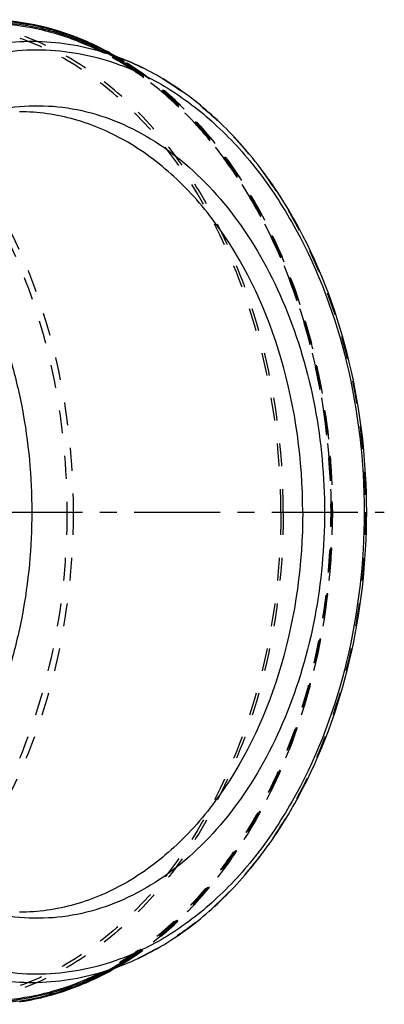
# Model space of a CAD drawing. Header units: millimetres. Extents: x 269 to 731, y 359 to 646.
# Tile 6 of 6: x 628 to 731, y 359 to 639. Entities that reach past the tile are written whole.
import ezdxf

# ---------------------------------------------------------------- set-up
doc = ezdxf.new("R2010")
doc.units = ezdxf.units.MM
doc.header["$LTSCALE"] = 65.185185
doc.linetypes.add('CENTER', pattern=[0.6, 0.375, -0.075, 0.075, -0.075])
doc.linetypes.add('HIDDEN', pattern=[0.2, 0.1, -0.1])
for name, color, linetype in [('ACHSE_S', 7, 'CONTINUOUS'), ('KOERPER', 7, 'CONTINUOUS'), ('KONST.EL_MIT_GEO', 7, 'CONTINUOUS')]:
    doc.layers.add(name, color=color, linetype=linetype)

msp = doc.modelspace()

# ---------------------------------------------------------------- linework, layer by layer
at = {"layer": 'ACHSE_S', "color": 2, "linetype": 'CENTER'}
msp.add_line((268.92, 499.1), (731.09, 499.1), dxfattribs=at)
at = {"layer": 'KOERPER', "color": 7, "linetype": 'Continuous'}
for p, q in [((644.14, 632.92), (656.46, 628.07)), ((644.14, 365.28), (656.46, 370.13))]:
    msp.add_line(p, q, dxfattribs=at)
at = {"layer": 'KOERPER', "color": 8, "linetype": 'HIDDEN'}
for points in [[(702.41, 499.1), (702.41, 517.13), (698.78, 544.03), (686.54, 576.76), (674.32, 598.09), (659.34, 615.72), (642.1, 628.96), (623.22, 637.21), (609.92, 639.1), (603.42, 639.1)], [(701.71, 499.1), (701.71, 517.01), (698.1, 543.71), (685.95, 576.2), (673.81, 597.38), (658.94, 614.89), (641.82, 628.03), (623.08, 636.23), (609.87, 638.1), (603.42, 638.1)], [(702.41, 499.1), (702.41, 481.07), (698.78, 454.17), (686.54, 421.44), (674.32, 400.11), (659.34, 382.48), (642.1, 369.24), (623.22, 360.99), (609.92, 359.1), (603.42, 359.1)], [(701.71, 499.1), (701.71, 481.19), (698.1, 454.49), (685.95, 422), (673.81, 400.82), (658.94, 383.31), (641.82, 370.17), (623.08, 361.97), (609.87, 360.1), (603.42, 360.1)]]:
    msp.add_open_spline(points, degree=3, knots=[0, 0, 0, 0, 0.286789, 0.42395, 0.553971, 0.675795, 0.789521, 0.896637, 1, 1, 1, 1], dxfattribs=at)
at = {"layer": 'KONST.EL_MIT_GEO', "color": 7, "linetype": 'Continuous'}
for p, q in [((644.14, 632.92), (644.08, 632.95)), ((644.47, 633.75), (644.41, 633.78)), ((627.52, 359.84), (627.72, 359.87))]:
    msp.add_line(p, q, dxfattribs=at)
for centre, radius, start, end in [((615.51, 561.72), 77.64, 68.1422, 69.4202), ((614.96, 559.7), 79.19, 63.3278, 68.2746), ((614.22, 558.21), 81.16, 61.2421, 68.1759), ((614.72, 439.04), 79.79, 291.7419, 296.6796), ((614.69, 438.99), 80.06, 291.775, 298.7656), ((617.54, 429.72), 70.32, 269.9813, 278.2824)]:
    msp.add_arc(centre, radius, start, end, dxfattribs=at)
at = {"layer": 'KONST.EL_MIT_GEO', "color": 8, "linetype": 'HIDDEN'}
for centre, radius, start, end in [((613.08, 555.89), 83.44, 58.9939, 63.3503), ((612.29, 554.64), 85.21, 58.9712, 61.2583), ((611.75, 554.09), 86.15, 58.8561, 60.2708), ((611.35, 552.92), 86.87, 58.0598, 59.0236), ((611.34, 553.05), 87.06, 58.1286, 58.9762), ((611.1, 553.01), 87.41, 58.1593, 58.8578), ((612.64, 443.12), 84.36, 296.6974, 300.9857), ((612.26, 443.62), 85.28, 298.7014, 301.0271), ((611.72, 444.18), 86.23, 299.7213, 301.1412), ((611.45, 445.13), 86.69, 300.9763, 301.6304), ((611.41, 445.04), 86.93, 301.0219, 301.6633), ((611.16, 445.11), 87.31, 301.1393, 301.6619)]:
    msp.add_arc(centre, radius, start, end, dxfattribs=at)
for points, knots in [([(622.68, 638.9), (628.98, 638.42), (641.77, 635.66), (659.68, 626.59), (675.96, 612.97), (690.05, 595.35), (701.51, 574.37), (712.95, 542.53), (716.34, 516.53), (716.34, 499.1)], [0, 0, 0, 0, 0.103352, 0.211068, 0.325544, 0.447903, 0.578045, 0.714855, 1, 1, 1, 1]), ([(486.48, 612.16), (493.41, 619.08), (505.16, 627.96), (522.79, 635.02), (536.18, 637.67), (549.72, 637.68), (563.12, 635.06), (576.11, 629.88), (592.91, 619.48), (611.57, 600.35), (628.16, 570.81), (638.57, 536.27), (640.92, 511.62), (640.92, 499.1)], [0, 0, 0, 0, 0.117436, 0.172811, 0.226763, 0.280217, 0.334161, 0.38952, 0.447053, 0.570161, 0.705137, 0.849861, 1, 1, 1, 1]), ([(544.42, 638.1), (550.88, 638.1), (564.09, 636.23), (582.83, 628.03), (599.94, 614.89), (614.82, 597.38), (626.96, 576.2), (639.11, 543.71), (642.71, 517.01), (642.71, 499.1)], [0, 0, 0, 0, 0.103363, 0.210479, 0.324205, 0.446029, 0.57605, 0.713211, 1, 1, 1, 1]), ([(644.14, 365.28), (649.36, 367.33), (659.64, 372.74), (673.54, 383.99), (685.94, 398.24), (700.36, 421.2), (712.7, 455.1), (717.65, 499.1), (712.7, 543.1), (700.36, 577), (685.94, 599.96), (673.54, 614.21), (659.64, 625.46), (649.36, 630.87), (644.14, 632.92)], [0, 0, 0, 0, 0.052484, 0.107823, 0.166453, 0.228419, 0.360696, 0.5, 0.639303, 0.771581, 0.833547, 0.892177, 0.947516, 1, 1, 1, 1]), ([(716.04, 499.1), (716.04, 513.98), (712.76, 543.1), (700.43, 576.98), (685.99, 599.94), (673.58, 614.19), (659.66, 625.45), (649.37, 630.87), (644.14, 632.92)], [0, 0, 0, 0, 0.278413, 0.542894, 0.666821, 0.784113, 0.894881, 1, 1, 1, 1]), ([(656.46, 628.07), (661.5, 626.09), (671.43, 620.87), (684.85, 610.01), (696.81, 596.28), (710.71, 574.15), (722.6, 541.5), (725.76, 513.44), (725.76, 499.1)], [0, 0, 0, 0, 0.105159, 0.21596, 0.333272, 0.457198, 0.721615, 1, 1, 1, 1]), ([(656.99, 370.79), (666.16, 376.45), (678.73, 387.84), (691.99, 406.29), (703.75, 428.17), (713.74, 459.24), (717.78, 498.93), (713.81, 538.63), (703.88, 569.73), (692.16, 591.64), (678.93, 610.14), (666.38, 621.58), (657.22, 627.27)], [0, 0, 0, 0, 0.110059, 0.169548, 0.231821, 0.363081, 0.499857, 0.636659, 0.767987, 0.830306, 0.889845, 1, 1, 1, 1]), ([(657.31, 626.64), (666.42, 620.97), (678.89, 609.56), (692.03, 591.14), (703.67, 569.3), (713.54, 538.33), (717.46, 498.8), (713.42, 459.29), (703.46, 428.37), (691.75, 406.61), (678.54, 388.26), (666.04, 376.93), (656.92, 371.31)], [0, 0, 0, 0, 0.110128, 0.169677, 0.232015, 0.363398, 0.500251, 0.637061, 0.768323, 0.830581, 0.890042, 1, 1, 1, 1]), ([(657.05, 371.05), (666.19, 376.69), (678.72, 388.05), (691.95, 406.46), (703.68, 428.28), (713.66, 459.28), (717.69, 498.9), (713.74, 538.53), (703.83, 569.56), (692.14, 591.44), (678.95, 609.9), (666.44, 621.31), (657.31, 626.99)], [0, 0, 0, 0, 0.109981, 0.169456, 0.231727, 0.363011, 0.499832, 0.636683, 0.768047, 0.830372, 0.889905, 1, 1, 1, 1]), ([(640.92, 499.1), (640.92, 486.58), (638.57, 461.93), (628.16, 427.39), (611.57, 397.85), (592.91, 378.72), (576.11, 368.32), (563.12, 363.14), (549.72, 360.52), (536.18, 360.53), (522.79, 363.18), (505.16, 370.24), (493.41, 379.12), (486.48, 386.04)], [0, 0, 0, 0, 0.150139, 0.294863, 0.429839, 0.552947, 0.61048, 0.665839, 0.719783, 0.773237, 0.827189, 0.882564, 1, 1, 1, 1]), ([(642.71, 499.1), (642.71, 481.19), (639.11, 454.49), (626.96, 422), (614.82, 400.82), (599.94, 383.31), (582.83, 370.17), (564.09, 361.97), (550.88, 360.1), (544.42, 360.1)], [0, 0, 0, 0, 0.286789, 0.42395, 0.553971, 0.675795, 0.789521, 0.896637, 1, 1, 1, 1]), ([(716.34, 499.1), (716.34, 481.07), (712.71, 454.17), (700.47, 421.44), (688.25, 400.11), (673.27, 382.48), (656.03, 369.24), (637.15, 360.99), (623.85, 359.1), (617.35, 359.1)], [0, 0, 0, 0, 0.286789, 0.42395, 0.553971, 0.675795, 0.789521, 0.896637, 1, 1, 1, 1]), ([(644.14, 365.28), (649.37, 367.34), (659.67, 372.76), (673.59, 384.02), (686, 398.27), (700.43, 421.23), (712.77, 455.11), (716.04, 484.22), (716.04, 499.1)], [0, 0, 0, 0, 0.105159, 0.215961, 0.333272, 0.457198, 0.721615, 1, 1, 1, 1]), ([(725.76, 499.1), (725.76, 484.76), (722.6, 456.7), (710.71, 424.05), (696.81, 401.92), (684.85, 388.19), (671.43, 377.33), (661.5, 372.11), (656.46, 370.13)], [0, 0, 0, 0, 0.278385, 0.542802, 0.666728, 0.78404, 0.894841, 1, 1, 1, 1])]:
    msp.add_open_spline(points, degree=3, knots=knots, dxfattribs=at)
at = {"layer": 'KONST.EL_MIT_GEO', "color": 7, "linetype": 'Continuous'}
for points, knots in [([(644.39, 633.55), (642.81, 634.18), (636.51, 636.46), (629.89, 637.89), (624.92, 638.41)], [0, 0, 0, 0, 0.253671, 1, 1, 1, 1]), ([(642.8, 634.4), (641.35, 634.95), (635.55, 636.93), (629.5, 638.19), (624.95, 638.69)], [0, 0, 0, 0, 0.253183, 1, 1, 1, 1]), ([(624.88, 638.1), (626.52, 637.93), (633.14, 636.99), (639.61, 635.12), (644.27, 633.27)], [0, 0, 0, 0, 0.247399, 1, 1, 1, 1]), ([(644.08, 632.95), (642.53, 633.55), (636.34, 635.75), (629.85, 637.13), (624.98, 637.63)], [0, 0, 0, 0, 0.253582, 1, 1, 1, 1]), ([(536.44, 499.1), (536.44, 517.78), (540.5, 545.63), (554.22, 578.92), (567.83, 600.03), (584.36, 616.69), (603.21, 628.11), (623.53, 633.6), (637.32, 633.01), (643.91, 631.74)], [0, 0, 0, 0, 0.290166, 0.427878, 0.557321, 0.677618, 0.789517, 0.895604, 1, 1, 1, 1]), ([(654.48, 628.9), (653.66, 629.37), (650.41, 631.15), (647.04, 632.72), (644.47, 633.75)], [0, 0, 0, 0, 0.252883, 1, 1, 1, 1]), ([(539.46, 499.1), (539.46, 518.67), (543.98, 547.83), (559.31, 582.13), (574.4, 603.27), (592.62, 619.19), (613.19, 628.92), (634.98, 631.69), (649.17, 628.77), (655.86, 626.3)], [0, 0, 0, 0, 0.292393, 0.430166, 0.55869, 0.677373, 0.787743, 0.893554, 1, 1, 1, 1]), ([(643.91, 631.74), (644.98, 631.53), (649.24, 630.6), (653.41, 629.27), (656.46, 628.07)], [0, 0, 0, 0, 0.247843, 1, 1, 1, 1]), ([(726.09, 499.1), (726.09, 513.4), (722.94, 541.4), (711.04, 573.99), (697.11, 596.11), (685.09, 609.89), (671.57, 620.81), (661.56, 626.07), (656.46, 628.07)], [0, 0, 0, 0, 0.277248, 0.54096, 0.664852, 0.782433, 0.893856, 1, 1, 1, 1]), ([(655.86, 626.3), (660.89, 624.45), (670.82, 619.47), (684.26, 608.92), (696.26, 595.44), (710.24, 573.61), (722.19, 541.23), (725.36, 513.35), (725.36, 499.1)], [0, 0, 0, 0, 0.104938, 0.215487, 0.332602, 0.456444, 0.721058, 1, 1, 1, 1]), ([(589.05, 597.04), (594.91, 602.23), (604.76, 608.73), (619.24, 613.49), (630.19, 614.95), (641.18, 614.33), (652, 611.63), (662.44, 606.93), (675.91, 597.92), (690.79, 581.88), (708.81, 548.68), (714.11, 519.02), (714.11, 499.1)], [0, 0, 0, 0, 0.115513, 0.170339, 0.224064, 0.277599, 0.331877, 0.387745, 0.445872, 0.570157, 0.705966, 1, 1, 1, 1]), ([(707.91, 499.1), (707.91, 513.76), (704.09, 542.17), (689.6, 574.22), (672.89, 593.89), (658.88, 604.66), (643.53, 611.37), (632.72, 612.9), (627.44, 612.9)], [0, 0, 0, 0, 0.287047, 0.553568, 0.675502, 0.789331, 0.896544, 1, 1, 1, 1]), ([(590.23, 598.05), (596.65, 592.89), (608.42, 579.97), (618.87, 560.45), (625.01, 542.87), (629.59, 523.86), (630.95, 509.03), (630.95, 499.1)], [0, 0, 0, 0, 0.224068, 0.468587, 0.597606, 0.729916, 1, 1, 1, 1]), ([(519.6, 499.1), (519.6, 478.24), (524.47, 447.17), (540.94, 410.71), (557.14, 388.32), (576.68, 371.6), (598.71, 361.56), (621.98, 359.04), (637.05, 362.49), (644.14, 365.28)], [0, 0, 0, 0, 0.292637, 0.430386, 0.558753, 0.677199, 0.787372, 0.893196, 1, 1, 1, 1]), ([(643.91, 366.46), (637.32, 365.19), (623.53, 364.6), (603.21, 370.09), (584.36, 381.51), (567.83, 398.17), (554.22, 419.28), (540.5, 452.57), (536.44, 480.42), (536.44, 499.1)], [0, 0, 0, 0, 0.104396, 0.210483, 0.322382, 0.442679, 0.572122, 0.709834, 1, 1, 1, 1]), ([(655.86, 371.9), (649.17, 369.43), (634.98, 366.51), (613.19, 369.28), (592.62, 379.01), (574.4, 394.93), (559.31, 416.07), (543.98, 450.37), (539.46, 479.53), (539.46, 499.1)], [0, 0, 0, 0, 0.106446, 0.212257, 0.322627, 0.44131, 0.569834, 0.707607, 1, 1, 1, 1]), ([(714.11, 499.1), (714.11, 479.18), (708.81, 449.52), (690.79, 416.32), (675.91, 400.28), (662.44, 391.27), (652, 386.57), (641.18, 383.87), (630.19, 383.25), (619.24, 384.71), (604.76, 389.47), (594.91, 395.97), (589.05, 401.16)], [0, 0, 0, 0, 0.294034, 0.429843, 0.554128, 0.612255, 0.668123, 0.722401, 0.775936, 0.829661, 0.884487, 1, 1, 1, 1]), ([(630.95, 499.1), (630.95, 489.17), (629.59, 474.34), (625.01, 455.33), (618.87, 437.75), (608.42, 418.23), (596.65, 405.31), (590.23, 400.15)], [0, 0, 0, 0, 0.270084, 0.402394, 0.531413, 0.775932, 1, 1, 1, 1]), ([(707.91, 499.1), (707.91, 484.44), (704.09, 456.03), (689.6, 423.98), (672.89, 404.31), (658.88, 393.54), (643.53, 386.83), (632.72, 385.3), (627.44, 385.3)], [0, 0, 0, 0, 0.287047, 0.553568, 0.675502, 0.789331, 0.896544, 1, 1, 1, 1]), ([(725.36, 499.1), (725.36, 484.85), (722.19, 456.97), (710.24, 424.59), (696.26, 402.76), (684.26, 389.28), (670.82, 378.73), (660.89, 373.75), (655.86, 371.9)], [0, 0, 0, 0, 0.278942, 0.543556, 0.667398, 0.784513, 0.895062, 1, 1, 1, 1]), ([(656.46, 370.13), (661.56, 372.13), (671.57, 377.39), (685.09, 388.31), (697.11, 402.09), (711.04, 424.21), (722.94, 456.8), (726.09, 484.8), (726.09, 499.1)], [0, 0, 0, 0, 0.106144, 0.217567, 0.335148, 0.45904, 0.722752, 1, 1, 1, 1]), ([(656.46, 370.13), (655.44, 369.72), (651.34, 368.22), (647.11, 367.08), (643.91, 366.46)], [0, 0, 0, 0, 0.252662, 1, 1, 1, 1]), ([(644.47, 364.45), (645.32, 364.79), (648.74, 366.23), (652.05, 367.91), (654.47, 369.29)], [0, 0, 0, 0, 0.247369, 1, 1, 1, 1]), ([(644.27, 364.93), (639.99, 363.23), (631.17, 360.6), (622.01, 359.71), (617.48, 359.72)], [0, 0, 0, 0, 0.50453, 1, 1, 1, 1]), ([(627.67, 360.13), (629.08, 360.34), (634.78, 361.34), (640.35, 363.04), (644.39, 364.65)], [0, 0, 0, 0, 0.247548, 1, 1, 1, 1]), ([(627.72, 359.87), (629.14, 360.08), (634.84, 361.1), (640.42, 362.82), (644.47, 364.45)], [0, 0, 0, 0, 0.247604, 1, 1, 1, 1])]:
    msp.add_open_spline(points, degree=3, knots=knots, dxfattribs=at)

doc.saveas('drawing.dxf')
